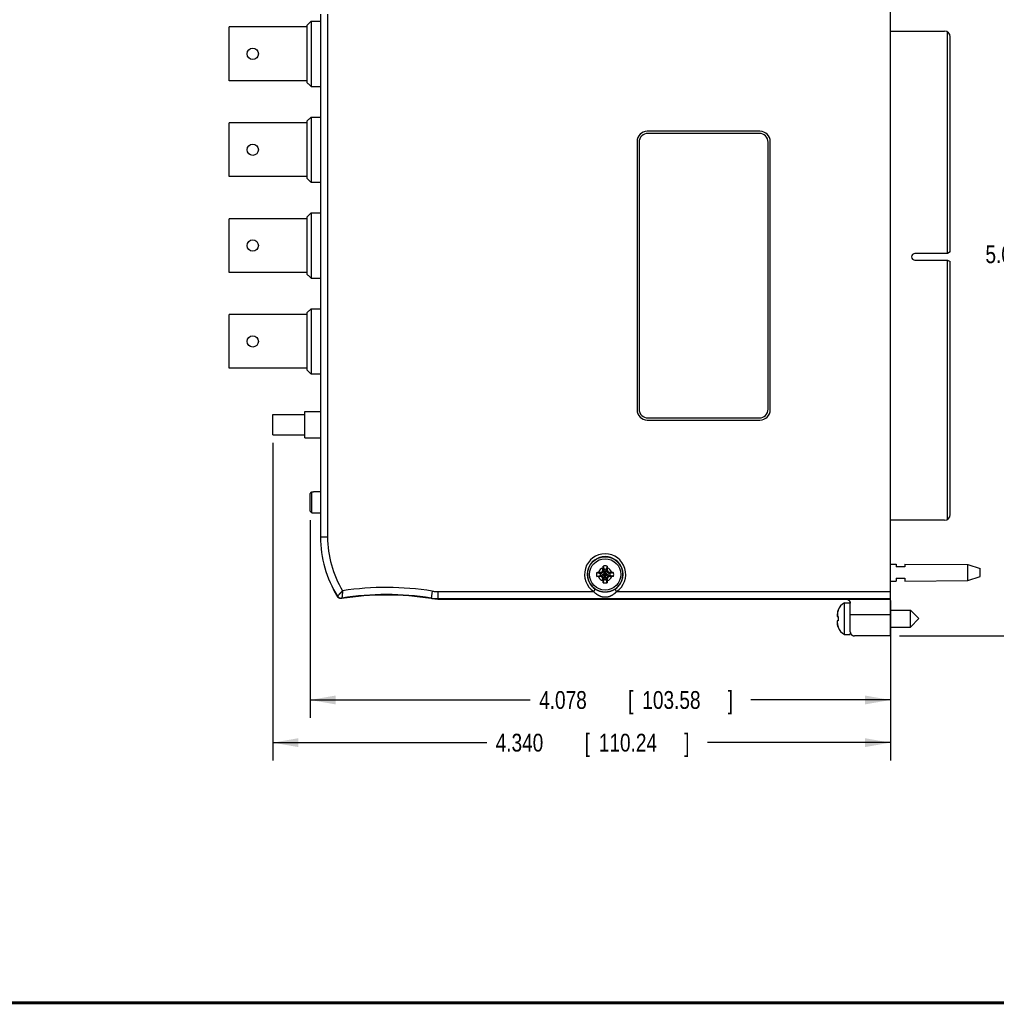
# Model space of a CAD drawing. Header units: inches. Extents: x 0.2 to 16.8, y 0.1 to 10.8.
# Tile 9 of 21: x 4.3 to 11.1, y 0.2 to 7.2. Entities that reach past the tile are written whole.
import ezdxf

# ---------------------------------------------------------------- set-up
doc = ezdxf.new("R2010")
doc.units = ezdxf.units.IN
doc.header["$LTSCALE"] = 0.935
doc.header["$MEASUREMENT"] = 0
doc.layers.get('0').update_dxf_attribs({"linetype": 'CONTINUOUS'})
doc.layers.add('DIMENSIONS', color=7, linetype='CONTINUOUS')
doc.styles.get("Standard").update_dxf_attribs({"font": 'txt', "width": 0.8})
doc.dimstyles.new('DIMSTYLE_2', dxfattribs={"dimtxt": 0.125, "dimasz": 0.18, "dimexe": 0.18, "dimexo": 0.0625, "dimgap": 0.09, "dimtad": 0, "dimtih": 1, "dimtoh": 1, "dimdec": 3, "dimzin": 4, "dimdsep": 46, "dimtxsty": 'STANDARD', "dimblk": '_FILLED', "dimblk1": '_FILLED', "dimblk2": '_FILLED', "dimcen": 0.09, "dimadec": 0, "dimazin": 0, "dimtp": 0.01, "dimtm": 0.01, "dimtfac": 1, "dimtdec": 3, "dimtofl": 0, "dimtmove": 0, "dimatfit": 3, "dimldrblk": '_FILLED', "dimfxl": 1, "dimtolj": 1, "dimtzin": 4, "dimarcsym": 0})

# ---------------------------------------------------------------- blocks, each defined once
blk = doc.blocks.new('_FILLED')
at = {"color": 0, "linetype": 'BYBLOCK'}
blk.add_solid([(0, 0), (-1, 0.174), (-1, -0.174)], dxfattribs=at)
blk = doc.blocks.new('*D17')
at = {"layer": 'DIMENSIONS', "color": 2, "linetype": 'CONTINUOUS'}
for p, q in [((6.318, 3.6522), (6.318, 2.2628)), ((10.396, 3.0873), (10.396, 2.2628)), ((6.318, 2.3878), (7.8648, 2.3878)), ((10.396, 2.3878), (9.4148, 2.3878))]:
    blk.add_line(p, q, dxfattribs=at)
at = {"layer": 'DIMENSIONS', "color": 2, "linetype": 'CONTINUOUS', "xscale": 0.18, "yscale": 0.18, "zscale": 0.18, "rotation": 180}
blk.add_blockref('_FILLED', (6.318, 2.3878), dxfattribs=at)
at = {"layer": 'DIMENSIONS', "color": 2, "linetype": 'CONTINUOUS', "xscale": 0.18, "yscale": 0.18, "zscale": 0.18}
blk.add_blockref('_FILLED', (10.396, 2.3878), dxfattribs=at)
at = {"layer": 'DIMENSIONS', "color": 2, "linetype": 'CONTINUOUS', "width": 0.8}
for s, p in [('4.078', (7.9273, 2.3253)), ('[', (8.5523, 2.3253)), ('103.58', (8.6523, 2.3253)), (']', (9.2523, 2.3253))]:
    blk.add_text(s, height=0.125, dxfattribs=at).set_placement(p)
blk = doc.blocks.new('*D18')
at = {"layer": 'DIMENSIONS', "color": 2, "linetype": 'CONTINUOUS'}
for p, q in [((6.056, 4.1941), (6.056, 1.9628)), ((10.396, 3.0873), (10.396, 1.9628)), ((6.056, 2.0878), (7.5592, 2.0878)), ((10.396, 2.0878), (9.1092, 2.0878))]:
    blk.add_line(p, q, dxfattribs=at)
at = {"layer": 'DIMENSIONS', "color": 2, "linetype": 'CONTINUOUS', "xscale": 0.18, "yscale": 0.18, "zscale": 0.18, "rotation": 180}
blk.add_blockref('_FILLED', (6.056, 2.0878), dxfattribs=at)
at = {"layer": 'DIMENSIONS', "color": 2, "linetype": 'CONTINUOUS', "xscale": 0.18, "yscale": 0.18, "zscale": 0.18}
blk.add_blockref('_FILLED', (10.396, 2.0878), dxfattribs=at)
at = {"layer": 'DIMENSIONS', "color": 2, "linetype": 'CONTINUOUS', "width": 0.8}
for s, p in [('4.340', (7.6217, 2.0253)), ('[', (8.2467, 2.0253)), ('110.24', (8.3467, 2.0253)), (']', (8.9467, 2.0253))]:
    blk.add_text(s, height=0.125, dxfattribs=at).set_placement(p)
blk = doc.blocks.new('*D20')
at = {"layer": 'DIMENSIONS', "color": 2, "linetype": 'CONTINUOUS'}
for p, q in [((10.4585, 7.9027), (11.901, 7.9027)), ((11.776, 7.9027), (11.776, 5.6457)), ((11.776, 2.8378), (11.776, 5.3957)), ((10.4585, 2.8378), (11.901, 2.8378))]:
    blk.add_line(p, q, dxfattribs=at)
at = {"layer": 'DIMENSIONS', "color": 2, "linetype": 'CONTINUOUS', "xscale": 0.18, "yscale": 0.18, "zscale": 0.18}
for p, rotation in [((11.776, 7.9027), 90), ((11.776, 2.8378), 270)]:
    blk.add_blockref('_FILLED', p, dxfattribs=dict(at, rotation=rotation))
at = {"layer": 'DIMENSIONS', "color": 2, "linetype": 'CONTINUOUS', "width": 0.8}
for s, p in [('5.065', (11.0635, 5.4582)), ('[', (11.6885, 5.4582)), ('128.65', (11.7885, 5.4582)), (']', (12.3885, 5.4582))]:
    blk.add_text(s, height=0.125, dxfattribs=at).set_placement(p)

msp = doc.modelspace()

# ---------------------------------------------------------------- linework, layer by layer
at = {"color": 7, "linetype": 'CONTINUOUS'}
for p, q in [((10.396, 2.8378), (10.396, 7.9027)), ((6.3906, 7.2073), (6.3906, 3.5333)), ((6.296, 6.7264), (6.296, 7.1322)), ((6.326, 7.1583), (6.326, 6.7002)), ((6.326, 7.1583), (6.3906, 7.1583)), ((5.7486, 6.7403), (5.7486, 7.1182)), ((6.296, 7.1182), (5.7486, 7.1182)), ((10.396, 7.0898), (10.7761, 7.0898)), ((10.7964, 5.5264), (10.7964, 7.0842)), ((10.8161, 5.5375), (10.8161, 7.0498)), ((6.296, 6.7403), (5.7486, 6.7403)), ((6.326, 6.7002), (6.3906, 6.7002)), ((5.7486, 6.0666), (5.7486, 6.4445)), ((6.296, 6.4445), (5.7486, 6.4445)), ((6.296, 6.0527), (6.296, 6.4585)), ((6.326, 6.4846), (6.326, 6.0265)), ((6.326, 6.4846), (6.3906, 6.4846)), ((9.479, 6.3853), (8.687, 6.3853)), ((9.474, 6.3703), (8.692, 6.3703)), ((8.615, 6.3133), (8.615, 4.4273)), ((8.63, 6.3083), (8.63, 4.4323)), ((9.536, 4.4323), (9.536, 6.3083)), ((9.551, 4.4273), (9.551, 6.3133)), ((6.296, 6.0666), (5.7486, 6.0666)), ((6.326, 6.0265), (6.3906, 6.0265)), ((5.7486, 5.3929), (5.7486, 5.7708)), ((6.296, 5.7708), (5.7486, 5.7708)), ((6.296, 5.379), (6.296, 5.7848)), ((6.326, 5.8109), (6.326, 5.3528)), ((6.326, 5.8109), (6.3906, 5.8109)), ((10.8161, 5.5375), (10.7968, 5.5264)), ((10.7964, 5.5264), (10.5681, 5.5264)), ((10.5681, 5.4799), (10.7964, 5.4799)), ((10.7964, 3.6563), (10.7964, 5.4799)), ((10.7968, 5.4799), (10.8161, 5.4688)), ((10.8161, 3.6908), (10.8161, 5.4688)), ((6.296, 5.3929), (5.7486, 5.3929)), ((6.326, 5.3528), (6.3906, 5.3528)), ((6.326, 5.1372), (6.326, 4.6791)), ((6.326, 5.1372), (6.3906, 5.1372)), ((5.7486, 4.7192), (5.7486, 5.0971)), ((6.296, 5.0971), (5.7486, 5.0971)), ((6.296, 4.7053), (6.296, 5.1111)), ((6.296, 4.7192), (5.7486, 4.7192)), ((6.326, 4.6791), (6.3906, 4.6791)), ((6.056, 4.251), (6.056, 4.394)), ((6.056, 4.394), (6.281, 4.394)), ((6.281, 4.2296), (6.281, 4.4155)), ((6.281, 4.4155), (6.3906, 4.4155)), ((8.692, 4.3703), (9.474, 4.3703)), ((8.687, 4.3553), (9.479, 4.3553)), ((6.056, 4.251), (6.281, 4.251)), ((6.281, 4.2295), (6.3906, 4.2295)), ((10.7761, 3.6508), (10.396, 3.6508)), ((8.3765, 3.3286), (8.3837, 3.3057)), ((8.4055, 3.3286), (8.3983, 3.3057)), ((10.396, 3.3433), (10.436, 3.343)), ((10.436, 3.343), (10.436, 3.3233)), ((10.496, 3.3233), (10.436, 3.3233)), ((10.496, 3.3425), (10.9399, 3.3393)), ((10.496, 3.3425), (10.496, 3.3233)), ((10.9399, 3.3393), (11.026, 3.3113)), ((10.9399, 3.2273), (10.9399, 3.3393)), ((8.3327, 3.2848), (8.3556, 3.2775)), ((8.3327, 3.2557), (8.3556, 3.263)), ((8.3556, 3.263), (8.4264, 3.2775)), ((8.3585, 3.2775), (8.3556, 3.2775)), ((8.3556, 3.2775), (8.4264, 3.263)), ((8.3556, 3.263), (8.3585, 3.263)), ((8.3745, 3.2868), (8.3585, 3.2775)), ((8.3585, 3.2775), (8.362, 3.2855)), ((8.3585, 3.263), (8.4235, 3.2775)), ((8.3585, 3.2775), (8.4235, 3.263)), ((8.3585, 3.263), (8.3745, 3.2538)), ((8.362, 3.255), (8.3585, 3.263)), ((8.3707, 3.2906), (8.4114, 3.2499)), ((8.3707, 3.2499), (8.4114, 3.2906)), ((8.3837, 3.3028), (8.3745, 3.2868)), ((8.3745, 3.2538), (8.3837, 3.2378)), ((8.3757, 3.2993), (8.3837, 3.3028)), ((8.3983, 3.2349), (8.3837, 3.3057)), ((8.3837, 3.3057), (8.3837, 3.3028)), ((8.3837, 3.2349), (8.3983, 3.3057)), ((8.3983, 3.2378), (8.3837, 3.3028)), ((8.3837, 3.2378), (8.3983, 3.3028)), ((8.3983, 3.3028), (8.3983, 3.3057)), ((8.3983, 3.3028), (8.4063, 3.2993)), ((8.4075, 3.2868), (8.3983, 3.3028)), ((8.3983, 3.2378), (8.4075, 3.2538)), ((8.4235, 3.2775), (8.4075, 3.2868)), ((8.4075, 3.2538), (8.4235, 3.263)), ((8.42, 3.2855), (8.4235, 3.2775)), ((8.4235, 3.263), (8.42, 3.255)), ((8.4264, 3.2775), (8.4235, 3.2775)), ((8.4235, 3.263), (8.4264, 3.263)), ((8.4493, 3.2848), (8.4264, 3.2775)), ((8.4493, 3.2557), (8.4264, 3.263)), ((10.9399, 3.2273), (11.026, 3.2553)), ((11.026, 3.2553), (11.026, 3.3113)), ((8.3757, 3.2413), (8.3837, 3.2378)), ((8.3765, 3.212), (8.3837, 3.2349)), ((8.3837, 3.2378), (8.3837, 3.2349)), ((8.4063, 3.2413), (8.3983, 3.2378)), ((8.3983, 3.2349), (8.3983, 3.2378)), ((8.4055, 3.212), (8.3983, 3.2349)), ((10.396, 3.2233), (10.436, 3.2236)), ((10.436, 3.2433), (10.496, 3.2433)), ((10.436, 3.2433), (10.436, 3.2236)), ((10.496, 3.2433), (10.496, 3.224)), ((10.496, 3.224), (10.9399, 3.2273)), ((7.2154, 3.0969), (10.396, 3.0969)), ((10.396, 3.0998), (7.2156, 3.0998)), ((10.0727, 3.0695), (10.113, 3.0695)), ((10.0727, 2.849), (10.0727, 3.0695)), ((10.0284, 3.0193), (10.0284, 3.0176)), ((10.1136, 2.8678), (10.1136, 2.9869)), ((10.396, 3.0183), (10.5363, 3.0183)), ((10.5363, 3.0183), (10.5953, 2.9593)), ((10.5363, 2.9002), (10.5363, 3.0183)), ((10.0219, 2.9745), (10.0284, 2.9738)), ((10.0284, 2.9447), (10.0221, 2.944)), ((10.0284, 2.9738), (10.0284, 2.9447)), ((10.5363, 2.9002), (10.5953, 2.9593)), ((10.0284, 2.901), (10.0284, 2.8992)), ((10.0727, 2.849), (10.113, 2.849)), ((10.113, 2.849), (10.113, 2.8549)), ((10.396, 2.8378), (10.1436, 2.8378)), ((10.396, 2.9002), (10.5363, 2.9002))]:
    msp.add_line(p, q, dxfattribs=at)
at = {"color": 9, "linetype": 'CONTINUOUS'}
for p, q in [((6.4406, 7.2073), (6.4406, 3.5333)), ((6.4406, 3.5333), (6.3906, 3.5333)), ((7.1762, 3.1529), (7.1684, 3.1036)), ((7.2156, 3.1498), (8.3106, 3.1498)), ((7.2156, 3.1498), (7.2156, 3.0998)), ((8.3106, 3.1498), (8.3217, 3.1665)), ((8.4715, 3.1498), (8.4604, 3.1665)), ((8.4715, 3.1498), (10.396, 3.1498)), ((7.1684, 3.1036), (7.1681, 3.1006)), ((10.0248, 3.0052), (10.0248, 2.9742)), ((10.396, 2.9869), (10.1136, 2.9869)), ((10.0248, 2.9133), (10.0248, 2.9443))]:
    msp.add_line(p, q, dxfattribs=at)
at = {"color": 6, "linetype": 'CONTINUOUS'}
for p, q in [((6.318, 3.7147), (6.318, 3.8398)), ((6.329, 3.7035), (6.329, 3.851)), ((6.329, 3.851), (6.341, 3.851)), ((6.341, 3.8523), (6.341, 3.851)), ((6.341, 3.8523), (6.3906, 3.8523)), ((6.329, 3.7035), (6.341, 3.7035)), ((6.341, 3.7035), (6.341, 3.7023)), ((6.341, 3.7023), (6.3906, 3.7023))]:
    msp.add_line(p, q, dxfattribs=at)
at = {"color": 7, "linetype": 'CONTINUOUS', "const_width": 0.02}
msp.add_lwpolyline([(0.25, 0.2586), (16.75, 0.2586)], dxfattribs=at)
at = {"color": 7, "linetype": 'CONTINUOUS'}
for centre, radius in [((5.9145, 6.9293), 0.04), ((5.9145, 6.2556), 0.04), ((5.9145, 5.5819), 0.04), ((5.9145, 4.9082), 0.04), ((8.391, 3.2703), 0.124), ((8.391, 3.2703), 0.1102)]:
    msp.add_circle(centre, radius, dxfattribs=at)
for centre, radius, start, end in [((10.7761, 7.0498), 0.04, 0, 90), ((8.687, 6.3133), 0.072, 90, 180), ((8.692, 6.3083), 0.062, 90, 180), ((9.474, 6.3083), 0.062, 0, 90), ((9.479, 6.3133), 0.072, 0, 90), ((10.5681, 5.5031), 0.0232, 90, 270), ((8.692, 4.4323), 0.062, 180, 270), ((9.474, 4.4323), 0.062, 270, 360), ((8.687, 4.4273), 0.072, 180, 270), ((9.479, 4.4273), 0.072, 270, 360), ((10.7761, 3.6908), 0.04, 270, 360), ((7.1688, 3.5333), 0.7784, 180, 212.28984), ((8.391, 3.2703), 0.1248, 303.73872, 236.26128), ((8.391, 3.2703), 0.0601, 76.01536, 103.98464), ((8.391, 3.2703), 0.0601, 166.01536, 193.98464), ((8.391, 3.2703), 0.0361, 168.37385, 191.62615), ((8.391, 3.2703), 0.0361, 78.37385, 101.62615), ((8.391, 3.2703), 0.0361, 348.37385, 11.62615), ((8.391, 3.2703), 0.0601, 346.01536, 13.98464), ((8.391, 3.2703), 0.0601, 256.01536, 283.98464), ((8.391, 3.2703), 0.0361, 258.37385, 281.62615), ((7.1688, 3.5333), 0.7812, 208.04083, 212.43975), ((6.8536, 1.1289), 1.9966, 80.93666, 99.04909), ((6.8536, 1.1289), 1.9996, 80.94254, 98.99373), ((10.1158, 2.9868), 0.0933, 117.5225, 159.56387), ((10.1158, 2.9318), 0.0933, 200.43613, 242.4775)]:
    msp.add_arc(centre, radius, start, end, dxfattribs=at)
at = {"color": 9, "linetype": 'CONTINUOUS'}
for centre, radius, start, end in [((7.1688, 3.5333), 0.7282, 180, 211.25998), ((8.391, 3.2703), 0.1448, 303.73872, 236.26128), ((8.391, 3.2703), 0.0483, 108.00645, 161.99355), ((8.391, 3.2703), 0.0483, 198.00645, 251.99355), ((8.391, 3.2703), 0.0483, 18.00645, 71.99355), ((8.391, 3.2703), 0.0483, 288.00645, 341.99355), ((6.8536, 1.1289), 2.0496, 80.94254, 98.62215)]:
    msp.add_arc(centre, radius, start, end, dxfattribs=at)
at = {"color": 7, "linetype": 'CONTINUOUS'}
for points, knots in [([(6.326, 7.1583), (6.3227, 7.1554), (6.3159, 7.1495), (6.3059, 7.1408), (6.2993, 7.135), (6.296, 7.1322)], [0, 0, 0, 0, 0.336888, 0.67025, 1, 1, 1, 1]), ([(6.296, 6.7264), (6.2993, 6.7235), (6.3059, 6.7177), (6.3159, 6.709), (6.3227, 6.7032), (6.326, 6.7002)], [0, 0, 0, 0, 0.329651, 0.663012, 1, 1, 1, 1]), ([(6.326, 6.4846), (6.3227, 6.4817), (6.3159, 6.4758), (6.3059, 6.4671), (6.2993, 6.4613), (6.296, 6.4585)], [0, 0, 0, 0, 0.336888, 0.67025, 1, 1, 1, 1]), ([(6.296, 6.0527), (6.2993, 6.0498), (6.3059, 6.044), (6.3159, 6.0353), (6.3227, 6.0295), (6.326, 6.0265)], [0, 0, 0, 0, 0.329651, 0.663012, 1, 1, 1, 1]), ([(6.326, 5.8109), (6.3227, 5.808), (6.3159, 5.8021), (6.3059, 5.7934), (6.2993, 5.7876), (6.296, 5.7848)], [0, 0, 0, 0, 0.336888, 0.67025, 1, 1, 1, 1]), ([(6.296, 5.379), (6.2993, 5.3761), (6.3059, 5.3703), (6.3159, 5.3616), (6.3227, 5.3558), (6.326, 5.3528)], [0, 0, 0, 0, 0.329651, 0.663012, 1, 1, 1, 1]), ([(6.326, 5.1372), (6.3227, 5.1343), (6.3159, 5.1284), (6.3059, 5.1197), (6.2993, 5.1139), (6.296, 5.1111)], [0, 0, 0, 0, 0.336888, 0.67025, 1, 1, 1, 1]), ([(6.296, 4.7053), (6.2993, 4.7024), (6.3059, 4.6966), (6.3159, 4.6879), (6.3227, 4.6821), (6.326, 4.6791)], [0, 0, 0, 0, 0.329651, 0.663012, 1, 1, 1, 1]), ([(8.3761, 3.3162), (8.3761, 3.3171), (8.3762, 3.3191), (8.3763, 3.3222), (8.3764, 3.3254), (8.3765, 3.3275), (8.3765, 3.3286)], [0, 0, 0, 0, 0.230122, 0.481149, 0.741523, 1, 1, 1, 1]), ([(8.4055, 3.3286), (8.4056, 3.3275), (8.4057, 3.3254), (8.4058, 3.3223), (8.4059, 3.3192), (8.4059, 3.3172), (8.406, 3.3162)], [0, 0, 0, 0, 0.251754, 0.510286, 0.763771, 1, 1, 1, 1]), ([(8.3327, 3.2848), (8.3338, 3.2848), (8.3359, 3.2849), (8.339, 3.285), (8.3421, 3.2851), (8.3441, 3.2852), (8.3451, 3.2852)], [0, 0, 0, 0, 0.251754, 0.510286, 0.763771, 1, 1, 1, 1]), ([(8.3451, 3.2553), (8.3441, 3.2554), (8.3422, 3.2554), (8.3391, 3.2555), (8.3359, 3.2556), (8.3338, 3.2557), (8.3327, 3.2557)], [0, 0, 0, 0, 0.230122, 0.481149, 0.741523, 1, 1, 1, 1]), ([(8.3451, 3.2852), (8.3461, 3.2852), (8.3479, 3.2853), (8.3505, 3.2853), (8.3529, 3.2854), (8.355, 3.2854), (8.357, 3.2855), (8.3588, 3.2855), (8.3604, 3.2855), (8.3615, 3.2855), (8.362, 3.2855)], [0, 0, 0, 0, 0.172684, 0.326544, 0.464664, 0.590029, 0.704648, 0.810108, 0.90802, 1, 1, 1, 1]), ([(8.362, 3.255), (8.3615, 3.255), (8.3604, 3.255), (8.3588, 3.255), (8.357, 3.2551), (8.355, 3.2551), (8.3529, 3.2552), (8.3505, 3.2552), (8.3479, 3.2553), (8.3461, 3.2553), (8.3451, 3.2553)], [0, 0, 0, 0, 0.09198, 0.189892, 0.295352, 0.409971, 0.535336, 0.673456, 0.827316, 1, 1, 1, 1]), ([(8.362, 3.2855), (8.3624, 3.2858), (8.3631, 3.2862), (8.3642, 3.2868), (8.3653, 3.2875), (8.3664, 3.2881), (8.3675, 3.2887), (8.3685, 3.2893), (8.3696, 3.29), (8.3703, 3.2904), (8.3707, 3.2906)], [0, 0, 0, 0, 0.127311, 0.253288, 0.378295, 0.502694, 0.626829, 0.750942, 0.875259, 1, 1, 1, 1]), ([(8.3707, 3.2499), (8.3703, 3.2501), (8.3696, 3.2506), (8.3685, 3.2512), (8.3675, 3.2518), (8.3664, 3.2524), (8.3653, 3.2531), (8.3642, 3.2537), (8.3631, 3.2543), (8.3624, 3.2548), (8.362, 3.255)], [0, 0, 0, 0, 0.124746, 0.249067, 0.373182, 0.497318, 0.621717, 0.746722, 0.872694, 1, 1, 1, 1]), ([(8.3707, 3.2906), (8.3709, 3.291), (8.3713, 3.2917), (8.3719, 3.2928), (8.3726, 3.2938), (8.3732, 3.2949), (8.3738, 3.296), (8.3745, 3.2971), (8.3751, 3.2982), (8.3755, 3.2989), (8.3757, 3.2993)], [0, 0, 0, 0, 0.124746, 0.249067, 0.373183, 0.497319, 0.621718, 0.746723, 0.872695, 1, 1, 1, 1]), ([(8.3757, 3.2993), (8.3758, 3.2998), (8.3758, 3.3009), (8.3758, 3.3025), (8.3758, 3.3043), (8.3759, 3.3063), (8.3759, 3.3084), (8.376, 3.3108), (8.376, 3.3134), (8.3761, 3.3152), (8.3761, 3.3162)], [0, 0, 0, 0, 0.09198, 0.189892, 0.295352, 0.409971, 0.535336, 0.673456, 0.827316, 1, 1, 1, 1]), ([(8.406, 3.3162), (8.406, 3.3152), (8.406, 3.3134), (8.4061, 3.3108), (8.4061, 3.3084), (8.4062, 3.3063), (8.4062, 3.3043), (8.4063, 3.3025), (8.4063, 3.3009), (8.4063, 3.2998), (8.4063, 3.2993)], [0, 0, 0, 0, 0.172684, 0.326544, 0.464664, 0.590029, 0.704648, 0.810108, 0.90802, 1, 1, 1, 1]), ([(8.4063, 3.2993), (8.4065, 3.2989), (8.407, 3.2982), (8.4076, 3.2971), (8.4082, 3.296), (8.4089, 3.2949), (8.4095, 3.2938), (8.4101, 3.2928), (8.4107, 3.2917), (8.4112, 3.291), (8.4114, 3.2906)], [0, 0, 0, 0, 0.127311, 0.253288, 0.378295, 0.502694, 0.626829, 0.750942, 0.875259, 1, 1, 1, 1]), ([(8.4114, 3.2906), (8.4117, 3.2904), (8.4124, 3.29), (8.4135, 3.2893), (8.4146, 3.2887), (8.4157, 3.2881), (8.4168, 3.2875), (8.4178, 3.2868), (8.4189, 3.2862), (8.4197, 3.2858), (8.42, 3.2855)], [0, 0, 0, 0, 0.124746, 0.249067, 0.373183, 0.497319, 0.621718, 0.746723, 0.872695, 1, 1, 1, 1]), ([(8.42, 3.255), (8.4197, 3.2548), (8.4189, 3.2543), (8.4178, 3.2537), (8.4168, 3.2531), (8.4157, 3.2524), (8.4146, 3.2518), (8.4135, 3.2512), (8.4124, 3.2506), (8.4117, 3.2501), (8.4114, 3.2499)], [0, 0, 0, 0, 0.127311, 0.253287, 0.378294, 0.502693, 0.626828, 0.750941, 0.875259, 1, 1, 1, 1]), ([(8.42, 3.2855), (8.4206, 3.2855), (8.4216, 3.2855), (8.4233, 3.2855), (8.4251, 3.2855), (8.427, 3.2854), (8.4292, 3.2854), (8.4315, 3.2853), (8.4341, 3.2853), (8.436, 3.2852), (8.437, 3.2852)], [0, 0, 0, 0, 0.09198, 0.189892, 0.295352, 0.409971, 0.535336, 0.673456, 0.827316, 1, 1, 1, 1]), ([(8.437, 3.2553), (8.436, 3.2553), (8.4341, 3.2553), (8.4315, 3.2552), (8.4292, 3.2552), (8.427, 3.2551), (8.4251, 3.2551), (8.4233, 3.255), (8.4216, 3.255), (8.4206, 3.255), (8.42, 3.255)], [0, 0, 0, 0, 0.172684, 0.326544, 0.464664, 0.590029, 0.704648, 0.810108, 0.90802, 1, 1, 1, 1]), ([(8.437, 3.2852), (8.4379, 3.2852), (8.4399, 3.2851), (8.4429, 3.285), (8.4461, 3.2849), (8.4483, 3.2848), (8.4493, 3.2848)], [0, 0, 0, 0, 0.230122, 0.481149, 0.741523, 1, 1, 1, 1]), ([(8.4493, 3.2557), (8.4483, 3.2557), (8.4462, 3.2556), (8.443, 3.2555), (8.44, 3.2554), (8.4379, 3.2554), (8.437, 3.2553)], [0, 0, 0, 0, 0.251754, 0.510286, 0.763771, 1, 1, 1, 1]), ([(8.3757, 3.2413), (8.3755, 3.2416), (8.3751, 3.2424), (8.3745, 3.2435), (8.3738, 3.2445), (8.3732, 3.2456), (8.3726, 3.2467), (8.3719, 3.2478), (8.3713, 3.2488), (8.3709, 3.2496), (8.3707, 3.2499)], [0, 0, 0, 0, 0.127311, 0.253288, 0.378295, 0.502694, 0.626829, 0.750942, 0.875259, 1, 1, 1, 1]), ([(8.3761, 3.2243), (8.3761, 3.2253), (8.376, 3.2271), (8.376, 3.2298), (8.3759, 3.2321), (8.3759, 3.2343), (8.3758, 3.2362), (8.3758, 3.238), (8.3758, 3.2397), (8.3758, 3.2407), (8.3757, 3.2413)], [0, 0, 0, 0, 0.172684, 0.326545, 0.464664, 0.590029, 0.704648, 0.810108, 0.90802, 1, 1, 1, 1]), ([(8.3765, 3.212), (8.3765, 3.213), (8.3764, 3.2151), (8.3763, 3.2183), (8.3762, 3.2213), (8.3761, 3.2234), (8.3761, 3.2243)], [0, 0, 0, 0, 0.251754, 0.510286, 0.763771, 1, 1, 1, 1]), ([(8.406, 3.2243), (8.4059, 3.2234), (8.4059, 3.2214), (8.4058, 3.2183), (8.4057, 3.2152), (8.4056, 3.213), (8.4055, 3.212)], [0, 0, 0, 0, 0.230122, 0.481149, 0.741523, 1, 1, 1, 1]), ([(8.4063, 3.2413), (8.4063, 3.2407), (8.4063, 3.2397), (8.4063, 3.238), (8.4062, 3.2362), (8.4062, 3.2343), (8.4061, 3.2321), (8.4061, 3.2298), (8.406, 3.2271), (8.406, 3.2253), (8.406, 3.2243)], [0, 0, 0, 0, 0.09198, 0.189892, 0.295352, 0.409971, 0.535336, 0.673456, 0.827316, 1, 1, 1, 1]), ([(8.4114, 3.2499), (8.4112, 3.2496), (8.4107, 3.2488), (8.4101, 3.2478), (8.4095, 3.2467), (8.4089, 3.2456), (8.4082, 3.2445), (8.4076, 3.2435), (8.407, 3.2424), (8.4065, 3.2416), (8.4063, 3.2413)], [0, 0, 0, 0, 0.124746, 0.249067, 0.373182, 0.497318, 0.621717, 0.746722, 0.872694, 1, 1, 1, 1]), ([(6.4805, 3.1698), (6.4804, 3.1694), (6.4801, 3.1685), (6.4797, 3.1673), (6.4795, 3.1664), (6.4793, 3.166)], [0, 0, 0, 0, 0.332834, 0.666168, 1, 1, 1, 1]), ([(6.5352, 3.1003), (6.5347, 3.1003), (6.5338, 3.1003), (6.5323, 3.1004), (6.5309, 3.1006), (6.5294, 3.1008), (6.528, 3.1011), (6.5266, 3.1014), (6.5252, 3.1019), (6.5238, 3.1024), (6.5225, 3.1029), (6.5212, 3.1036), (6.5199, 3.1043), (6.5187, 3.105), (6.5175, 3.1058), (6.5163, 3.1067), (6.5152, 3.1076), (6.5141, 3.1086), (6.5131, 3.1096), (6.5121, 3.1107), (6.5112, 3.1118), (6.5106, 3.1126), (6.5103, 3.113), (6.5103, 3.113)], [0, 0, 0, 0, 0.049942, 0.099912, 0.149851, 0.199793, 0.249762, 0.299699, 0.349642, 0.399611, 0.449547, 0.499491, 0.549461, 0.599398, 0.649342, 0.699312, 0.74925, 0.799194, 0.849166, 0.899106, 0.949049, 0.999022, 1, 1, 1, 1]), ([(6.5381, 3.1005), (6.5381, 3.1005), (6.5376, 3.1004), (6.5367, 3.1003), (6.5357, 3.1003), (6.5352, 3.1003)], [0, 0, 0, 0, 0.009695, 0.504996, 1, 1, 1, 1]), ([(7.1917, 3.0978), (7.189, 3.098), (7.1838, 3.0985), (7.1785, 3.0991), (7.1759, 3.0995)], [0, 0, 0, 0, 0.5, 1, 1, 1, 1]), ([(10.0831, 3.0969), (10.0837, 3.0969), (10.0849, 3.0968), (10.0869, 3.0967), (10.089, 3.0963), (10.0911, 3.0958), (10.0931, 3.0952), (10.095, 3.0945), (10.0969, 3.0936), (10.0987, 3.0926), (10.1004, 3.0915), (10.102, 3.0904), (10.1035, 3.0891), (10.1049, 3.0878), (10.1062, 3.0863), (10.1074, 3.0849), (10.1085, 3.0834), (10.1094, 3.0818), (10.1102, 3.0803), (10.111, 3.0787), (10.1116, 3.0771), (10.1121, 3.0755), (10.1125, 3.0738), (10.1129, 3.0722), (10.1131, 3.0707), (10.1132, 3.0691), (10.1133, 3.068), (10.1133, 3.0675)], [0, 0, 0, 0, 0.034276, 0.080215, 0.126034, 0.171617, 0.216864, 0.261719, 0.306115, 0.350004, 0.393351, 0.436111, 0.478269, 0.519775, 0.560629, 0.600811, 0.640319, 0.679161, 0.717315, 0.754811, 0.791649, 0.827845, 0.863437, 0.898421, 0.932834, 0.966697, 1, 1, 1, 1]), ([(10.1136, 2.9869), (10.1136, 2.9881), (10.1136, 2.9906), (10.1136, 2.9944), (10.1136, 2.9982), (10.1136, 3.0019), (10.1136, 3.0056), (10.1136, 3.0093), (10.1136, 3.013), (10.1135, 3.0166), (10.1135, 3.0203), (10.1135, 3.0238), (10.1135, 3.0274), (10.1135, 3.0308), (10.1135, 3.0343), (10.1135, 3.0376), (10.1135, 3.041), (10.1134, 3.0442), (10.1134, 3.0474), (10.1134, 3.0505), (10.1134, 3.0535), (10.1134, 3.0565), (10.1133, 3.0594), (10.1133, 3.0622), (10.1133, 3.0649), (10.1133, 3.0666), (10.1133, 3.0675)], [0, 0, 0, 0, 0.046757, 0.093473, 0.140066, 0.186493, 0.232716, 0.278651, 0.324257, 0.369497, 0.414288, 0.458592, 0.50237, 0.545545, 0.588078, 0.629931, 0.671032, 0.711344, 0.750831, 0.789424, 0.827089, 0.863792, 0.899468, 0.934087, 0.967617, 1, 1, 1, 1]), ([(10.0218, 2.9872), (10.0217, 2.9868), (10.0217, 2.9861), (10.0216, 2.985), (10.0215, 2.9839), (10.0215, 2.9828), (10.0214, 2.9818), (10.0213, 2.9807), (10.0213, 2.98), (10.0213, 2.9796)], [0, 0, 0, 0, 0.144442, 0.287733, 0.430293, 0.572524, 0.71471, 0.857116, 1, 1, 1, 1]), ([(10.0213, 2.9796), (10.0213, 2.9794), (10.0213, 2.979), (10.0214, 2.9783), (10.0215, 2.9777), (10.0215, 2.9771), (10.0216, 2.9765), (10.0217, 2.9758), (10.0218, 2.9752), (10.0218, 2.9748), (10.0219, 2.9745)], [0, 0, 0, 0, 0.123906, 0.247597, 0.371304, 0.495268, 0.619748, 0.745106, 0.871726, 1, 1, 1, 1]), ([(10.0248, 3.0052), (10.0246, 3.0042), (10.0242, 3.0024), (10.0237, 2.9998), (10.0233, 2.9974), (10.0229, 2.9953), (10.0226, 2.9933), (10.0223, 2.9915), (10.0221, 2.9899), (10.0219, 2.9888), (10.0219, 2.9883)], [0, 0, 0, 0, 0.173709, 0.328083, 0.466366, 0.59165, 0.706016, 0.811102, 0.90855, 1, 1, 1, 1]), ([(10.0284, 3.0176), (10.028, 3.0165), (10.0273, 3.0144), (10.0263, 3.0113), (10.0255, 3.0082), (10.025, 3.0062), (10.0248, 3.0052)], [0, 0, 0, 0, 0.255395, 0.514874, 0.766918, 1, 1, 1, 1]), ([(10.0248, 3.0052), (10.025, 3.0062), (10.0253, 3.0071), (10.0255, 3.0081), (10.0255, 3.0081)], [0, 0, 0, 0, 0.987352, 1, 1, 1, 1]), ([(10.0258, 3.0094), (10.026, 3.01), (10.0262, 3.0106), (10.0263, 3.0112), (10.0263, 3.0112)], [0, 0, 0, 0, 0.971523, 1, 1, 1, 1]), ([(10.0269, 3.013), (10.027, 3.0134), (10.0271, 3.0139), (10.0273, 3.0144), (10.0273, 3.0144)], [0, 0, 0, 0, 0.970801, 1, 1, 1, 1]), ([(10.0218, 2.9433), (10.0217, 2.9431), (10.0217, 2.9427), (10.0216, 2.9421), (10.0215, 2.9414), (10.0215, 2.9408), (10.0214, 2.9402), (10.0214, 2.9398), (10.0213, 2.9396)], [0, 0, 0, 0, 0.169325, 0.33696, 0.503417, 0.669183, 0.834603, 1, 1, 1, 1]), ([(10.0213, 2.9378), (10.0214, 2.9375), (10.0214, 2.9368), (10.0215, 2.9357), (10.0215, 2.9346), (10.0216, 2.9335), (10.0217, 2.9325), (10.0217, 2.9317), (10.0218, 2.9314)], [0, 0, 0, 0, 0.166151, 0.332043, 0.497986, 0.664311, 0.831486, 1, 1, 1, 1]), ([(10.0219, 2.9303), (10.0219, 2.9297), (10.0221, 2.9287), (10.0223, 2.927), (10.0226, 2.9252), (10.0229, 2.9233), (10.0233, 2.9211), (10.0237, 2.9188), (10.0242, 2.9161), (10.0246, 2.9143), (10.0248, 2.9133)], [0, 0, 0, 0, 0.09145, 0.188898, 0.293984, 0.40835, 0.533634, 0.671917, 0.826291, 1, 1, 1, 1]), ([(10.0248, 2.9133), (10.025, 2.9124), (10.0255, 2.9104), (10.0263, 2.9073), (10.0273, 2.9042), (10.028, 2.902), (10.0284, 2.901)], [0, 0, 0, 0, 0.227036, 0.476575, 0.737824, 1, 1, 1, 1]), ([(10.0258, 2.9092), (10.0257, 2.9096), (10.0256, 2.91), (10.0255, 2.9104), (10.0255, 2.9104)], [0, 0, 0, 0, 0.969778, 1, 1, 1, 1]), ([(10.0269, 2.9055), (10.0267, 2.9061), (10.0265, 2.9067), (10.0263, 2.9073), (10.0263, 2.9073)], [0, 0, 0, 0, 0.969922, 1, 1, 1, 1]), ([(10.1136, 2.8678), (10.1136, 2.8673), (10.1136, 2.8664), (10.1137, 2.865), (10.1139, 2.8635), (10.1141, 2.8621), (10.1144, 2.8607), (10.1148, 2.8594), (10.1152, 2.858), (10.1157, 2.8567), (10.1163, 2.8554), (10.1169, 2.8541), (10.1176, 2.8528), (10.1183, 2.8516), (10.1191, 2.8504), (10.12, 2.8493), (10.1209, 2.8482), (10.1219, 2.8471), (10.1229, 2.8461), (10.1239, 2.8451), (10.125, 2.8442), (10.1262, 2.8434), (10.1274, 2.8426), (10.1286, 2.8418), (10.1298, 2.8411), (10.1311, 2.8405), (10.1324, 2.84), (10.1338, 2.8395), (10.1351, 2.839), (10.1365, 2.8387), (10.1379, 2.8384), (10.1393, 2.8381), (10.1407, 2.8379), (10.1422, 2.8378), (10.1431, 2.8378), (10.1436, 2.8378)], [0, 0, 0, 0, 0.030301, 0.060614, 0.090909, 0.121215, 0.151526, 0.181818, 0.212128, 0.242434, 0.272727, 0.303039, 0.333338, 0.363636, 0.393948, 0.424241, 0.454546, 0.484855, 0.515145, 0.545454, 0.575759, 0.606052, 0.636364, 0.666662, 0.696961, 0.727273, 0.757566, 0.787872, 0.818182, 0.848474, 0.878785, 0.909091, 0.939386, 0.969699, 1, 1, 1, 1])]:
    msp.add_open_spline(points, degree=3, knots=knots, dxfattribs=at)
at = {"color": 6, "linetype": 'CONTINUOUS'}
for points, knots in [([(6.329, 3.851), (6.3278, 3.8498), (6.3253, 3.8473), (6.3216, 3.8435), (6.3192, 3.841), (6.318, 3.8398)], [0, 0, 0, 0, 0.340815, 0.674157, 1, 1, 1, 1]), ([(6.318, 3.7147), (6.3192, 3.7135), (6.3216, 3.711), (6.3253, 3.7073), (6.3278, 3.7048), (6.329, 3.7035)], [0, 0, 0, 0, 0.325652, 0.658992, 1, 1, 1, 1])]:
    msp.add_open_spline(points, degree=3, knots=knots, dxfattribs=at)
at = {"color": 9, "linetype": 'CONTINUOUS'}
for points, knots in [([(6.5109, 3.1175), (6.5108, 3.1172), (6.5105, 3.1164), (6.51, 3.1153), (6.5097, 3.1146), (6.5095, 3.1142)], [0, 0, 0, 0, 0.330082, 0.663309, 1, 1, 1, 1]), ([(6.5109, 3.1175), (6.511, 3.1175), (6.511, 3.1176), (6.5111, 3.1177), (6.5113, 3.1179), (6.5115, 3.1181), (6.5118, 3.1184), (6.5121, 3.1188), (6.5125, 3.1192), (6.513, 3.1197), (6.5135, 3.1203), (6.514, 3.1209), (6.5147, 3.1216), (6.5153, 3.1223), (6.5161, 3.1231), (6.5169, 3.124), (6.5177, 3.1249), (6.5186, 3.1259), (6.5196, 3.1269), (6.5206, 3.128), (6.5216, 3.1291), (6.5227, 3.1303), (6.5238, 3.1315), (6.525, 3.1328), (6.5262, 3.1341), (6.5275, 3.1354), (6.5288, 3.1368), (6.5301, 3.1383), (6.5315, 3.1397), (6.5329, 3.1412), (6.5343, 3.1427), (6.5357, 3.1442), (6.5372, 3.1458), (6.5387, 3.1473), (6.5402, 3.1489), (6.5417, 3.1505), (6.5432, 3.1521), (6.5448, 3.1538), (6.5458, 3.1548), (6.5463, 3.1553)], [0, 0, 0, 0, 0.001224, 0.00414, 0.008741, 0.015015, 0.022959, 0.032575, 0.043866, 0.056838, 0.07148, 0.087769, 0.10567, 0.125142, 0.14616, 0.168712, 0.192776, 0.218326, 0.245317, 0.273703, 0.303429, 0.334445, 0.366706, 0.400173, 0.434791, 0.470495, 0.507209, 0.544856, 0.583356, 0.622631, 0.662603, 0.703202, 0.744373, 0.786056, 0.828192, 0.870719, 0.913573, 0.95669, 1, 1, 1, 1]), ([(6.5109, 3.1175), (6.5112, 3.1171), (6.5117, 3.1163), (6.5126, 3.1151), (6.5135, 3.114), (6.5145, 3.1129), (6.5155, 3.1119), (6.5166, 3.1109), (6.5177, 3.11), (6.5189, 3.1091), (6.5201, 3.1083), (6.5213, 3.1075), (6.5226, 3.1068), (6.5239, 3.1062), (6.5253, 3.1056), (6.5266, 3.1051), (6.528, 3.1047), (6.5294, 3.1043), (6.5309, 3.104), (6.5323, 3.1038), (6.5337, 3.1037), (6.5352, 3.1036), (6.5366, 3.1035), (6.5381, 3.1036), (6.5396, 3.1037), (6.5405, 3.1038), (6.541, 3.1039)], [0, 0, 0, 0, 0.041684, 0.083337, 0.124992, 0.166649, 0.208307, 0.249967, 0.291628, 0.333289, 0.374951, 0.416614, 0.458278, 0.499943, 0.541611, 0.583281, 0.624952, 0.666624, 0.708297, 0.749969, 0.791642, 0.833315, 0.874987, 0.916659, 0.95833, 1, 1, 1, 1]), ([(6.5463, 3.1553), (6.5462, 3.1546), (6.5461, 3.1531), (6.5458, 3.1509), (6.5456, 3.1487), (6.5454, 3.1465), (6.5451, 3.1443), (6.5449, 3.1422), (6.5447, 3.1401), (6.5445, 3.138), (6.5442, 3.1359), (6.544, 3.1339), (6.5438, 3.1319), (6.5436, 3.13), (6.5434, 3.1281), (6.5432, 3.1263), (6.543, 3.1245), (6.5429, 3.1228), (6.5427, 3.1211), (6.5425, 3.1195), (6.5424, 3.118), (6.5422, 3.1165), (6.5421, 3.1151), (6.542, 3.1138), (6.5419, 3.1126), (6.5417, 3.1114), (6.5416, 3.1104), (6.5415, 3.1094), (6.5414, 3.1084), (6.5414, 3.1076), (6.5413, 3.1068), (6.5412, 3.1062), (6.5412, 3.1056), (6.5411, 3.1051), (6.5411, 3.1047), (6.541, 3.1044), (6.541, 3.1042), (6.541, 3.104), (6.541, 3.1039), (6.541, 3.1039)], [0, 0, 0, 0, 0.043422, 0.086637, 0.129579, 0.172182, 0.214384, 0.256123, 0.297339, 0.337975, 0.377976, 0.417275, 0.455798, 0.49347, 0.530208, 0.565932, 0.600565, 0.634038, 0.666297, 0.697296, 0.726983, 0.755316, 0.782254, 0.807763, 0.831811, 0.854368, 0.875406, 0.894911, 0.912838, 0.929122, 0.943712, 0.956578, 0.967732, 0.977212, 0.985048, 0.991265, 0.99586, 0.998795, 1, 1, 1, 1]), ([(7.1762, 3.1529), (7.1784, 3.1526), (7.1827, 3.152), (7.1893, 3.1512), (7.1958, 3.1506), (7.2024, 3.1501), (7.209, 3.1499), (7.2134, 3.1498), (7.2156, 3.1498)], [0, 0, 0, 0, 0.166765, 0.333411, 0.499997, 0.666584, 0.833234, 1, 1, 1, 1]), ([(8.4715, 3.1498), (8.4708, 3.1491), (8.4694, 3.1475), (8.4672, 3.1452), (8.4649, 3.1429), (8.4625, 3.1407), (8.4601, 3.1384), (8.4575, 3.1361), (8.4548, 3.1338), (8.452, 3.1316), (8.4491, 3.1294), (8.446, 3.1273), (8.4429, 3.1252), (8.4396, 3.1232), (8.4362, 3.1213), (8.4328, 3.1195), (8.4293, 3.1179), (8.4259, 3.1164), (8.4225, 3.1151), (8.4192, 3.1139), (8.4161, 3.1129), (8.4131, 3.1121), (8.4102, 3.1115), (8.4075, 3.1109), (8.4049, 3.1105), (8.4025, 3.1101), (8.4001, 3.1098), (8.3977, 3.1096), (8.3955, 3.1095), (8.3932, 3.1094), (8.391, 3.1093), (8.3888, 3.1094), (8.3866, 3.1095), (8.3843, 3.1096), (8.382, 3.1098), (8.3796, 3.1101), (8.3771, 3.1105), (8.3745, 3.1109), (8.3718, 3.1115), (8.369, 3.1121), (8.366, 3.1129), (8.3628, 3.1139), (8.3595, 3.1151), (8.3562, 3.1164), (8.3527, 3.1179), (8.3493, 3.1195), (8.3458, 3.1213), (8.3425, 3.1232), (8.3392, 3.1252), (8.336, 3.1273), (8.333, 3.1294), (8.3301, 3.1316), (8.3273, 3.1338), (8.3246, 3.1361), (8.322, 3.1384), (8.3195, 3.1406), (8.3171, 3.1429), (8.3149, 3.1452), (8.3127, 3.1475), (8.3113, 3.1491), (8.3106, 3.1498)], [0, 0, 0, 0, 0.016631, 0.033659, 0.051075, 0.068871, 0.087044, 0.105593, 0.12452, 0.143825, 0.163503, 0.183552, 0.20396, 0.224639, 0.245482, 0.266366, 0.28707, 0.307348, 0.326974, 0.34576, 0.363518, 0.380208, 0.395931, 0.410799, 0.424919, 0.438399, 0.451348, 0.463877, 0.476091, 0.488094, 0.499993, 0.511895, 0.523906, 0.53613, 0.548669, 0.561627, 0.575112, 0.589232, 0.604093, 0.619807, 0.63649, 0.654249, 0.673031, 0.692649, 0.712917, 0.733612, 0.754489, 0.775328, 0.796006, 0.816415, 0.836466, 0.856146, 0.875452, 0.89438, 0.91293, 0.931103, 0.948902, 0.966322, 0.983357, 1, 1, 1, 1]), ([(8.4604, 3.1665), (8.4596, 3.166), (8.4581, 3.165), (8.4558, 3.1635), (8.4533, 3.1621), (8.4506, 3.1606), (8.4477, 3.1591), (8.4447, 3.1575), (8.4414, 3.156), (8.4378, 3.1546), (8.4341, 3.1531), (8.4302, 3.1518), (8.4261, 3.1505), (8.4219, 3.1494), (8.4179, 3.1484), (8.4141, 3.1476), (8.4105, 3.147), (8.407, 3.1466), (8.4038, 3.1462), (8.4008, 3.1459), (8.3979, 3.1457), (8.3951, 3.1456), (8.3924, 3.1455), (8.3897, 3.1455), (8.387, 3.1456), (8.3842, 3.1457), (8.3813, 3.1459), (8.3782, 3.1462), (8.375, 3.1466), (8.3716, 3.147), (8.368, 3.1476), (8.3641, 3.1484), (8.3601, 3.1494), (8.356, 3.1505), (8.3519, 3.1518), (8.348, 3.1531), (8.3442, 3.1546), (8.3407, 3.156), (8.3374, 3.1575), (8.3343, 3.1591), (8.3315, 3.1606), (8.3288, 3.1621), (8.3263, 3.1635), (8.3239, 3.165), (8.3224, 3.166), (8.3217, 3.1665)], [0, 0, 0, 0, 0.017928, 0.036724, 0.056484, 0.07731, 0.099305, 0.12257, 0.147177, 0.173164, 0.200522, 0.229059, 0.258439, 0.287786, 0.316145, 0.342949, 0.367856, 0.391119, 0.413115, 0.433979, 0.45375, 0.472597, 0.490887, 0.509009, 0.527347, 0.546276, 0.566129, 0.587026, 0.609004, 0.632231, 0.657113, 0.683891, 0.712223, 0.741559, 0.770938, 0.799472, 0.826829, 0.852818, 0.877431, 0.900703, 0.922702, 0.943529, 0.963287, 0.982079, 1, 1, 1, 1]), ([(6.541, 3.1039), (6.5408, 3.1036), (6.5405, 3.1028), (6.54, 3.1018), (6.5397, 3.101), (6.5396, 3.1007)], [0, 0, 0, 0, 0.333097, 0.66643, 1, 1, 1, 1]), ([(7.1684, 3.1036), (7.171, 3.1032), (7.1762, 3.1024), (7.184, 3.1015), (7.1919, 3.1007), (7.1998, 3.1002), (7.2077, 3.0999), (7.213, 3.0998), (7.2156, 3.0998)], [0, 0, 0, 0, 0.166671, 0.333337, 0.5, 0.666664, 0.833332, 1, 1, 1, 1]), ([(7.2156, 3.0998), (7.2156, 3.0995), (7.2155, 3.0988), (7.2154, 3.0978), (7.2154, 3.0972), (7.2154, 3.0969)], [0, 0, 0, 0, 0.333422, 0.666756, 1, 1, 1, 1])]:
    msp.add_open_spline(points, degree=3, knots=knots, dxfattribs=at)
at = {"color": 7, "linetype": 'CONTINUOUS'}
for points in [[(6.5103, 3.113), (6.51, 3.1134), (6.5098, 3.1138), (6.5095, 3.1142)], [(6.5396, 3.1007), (6.5391, 3.1006), (6.5386, 3.1005), (6.5381, 3.1005)], [(7.1759, 3.0995), (7.1733, 3.0998), (7.1707, 3.1002), (7.1681, 3.1006)], [(7.1995, 3.0973), (7.1969, 3.0974), (7.1943, 3.0976), (7.1917, 3.0978)], [(7.2074, 3.097), (7.2048, 3.097), (7.2022, 3.0971), (7.1995, 3.0973)], [(7.2154, 3.0969), (7.2127, 3.0969), (7.2101, 3.0969), (7.2074, 3.097)], [(10.0219, 2.9883), (10.0218, 2.9879), (10.0218, 2.9875), (10.0218, 2.9872)], [(10.0255, 3.0081), (10.0256, 3.0085), (10.0257, 3.0089), (10.0258, 3.0094)], [(10.0263, 3.0112), (10.0265, 3.0118), (10.0267, 3.0124), (10.0269, 3.013)], [(10.0273, 3.0144), (10.0276, 3.0155), (10.028, 3.0165), (10.0284, 3.0176)], [(10.0213, 2.9396), (10.0213, 2.9393), (10.0213, 2.9391), (10.0213, 2.9389)], [(10.0213, 2.9389), (10.0213, 2.9386), (10.0213, 2.9382), (10.0213, 2.9378)], [(10.0219, 2.944), (10.0218, 2.9438), (10.0218, 2.9436), (10.0218, 2.9433)], [(10.0218, 2.9314), (10.0218, 2.931), (10.0218, 2.9306), (10.0219, 2.9303)], [(10.0255, 2.9104), (10.0253, 2.9114), (10.025, 2.9124), (10.0248, 2.9133)], [(10.0263, 2.9073), (10.0262, 2.9079), (10.026, 2.9085), (10.0258, 2.9092)], [(10.0273, 2.9041), (10.0271, 2.9046), (10.027, 2.9051), (10.0269, 2.9055)], [(10.0284, 2.901), (10.028, 2.902), (10.0276, 2.903), (10.0273, 2.9041)]]:
    msp.add_open_spline(points, degree=3, dxfattribs=at)

# ---------------------------------------------------------------- dimensions: what is measured, and where the dimension line sits
at = {"layer": 'DIMENSIONS', "color": 2, "linetype": 'CONTINUOUS'}
for base, p1, p2, angle, picture, middle in [((11.776, 2.8378), (10.4585, 7.9027), (10.4585, 2.8378), 270, '*D20', (11.776, 5.5207)), ((6.056, 2.0878), (10.396, 3.0873), (6.056, 4.1941), 180, '*D18', (8.3342, 2.0878)), ((6.318, 2.3878), (10.396, 3.0873), (6.318, 3.6522), 180, '*D17', (8.6398, 2.3878))]:
    dim = msp.add_linear_dim(base=base, p1=p1, p2=p2, angle=angle, dimstyle='DIMSTYLE_2', dxfattribs=at)
    dim.commit()
    dim.dimension.update_dxf_attribs({"geometry": picture, "text_midpoint": middle, "dimtype": 160})

doc.saveas('drawing.dxf')
